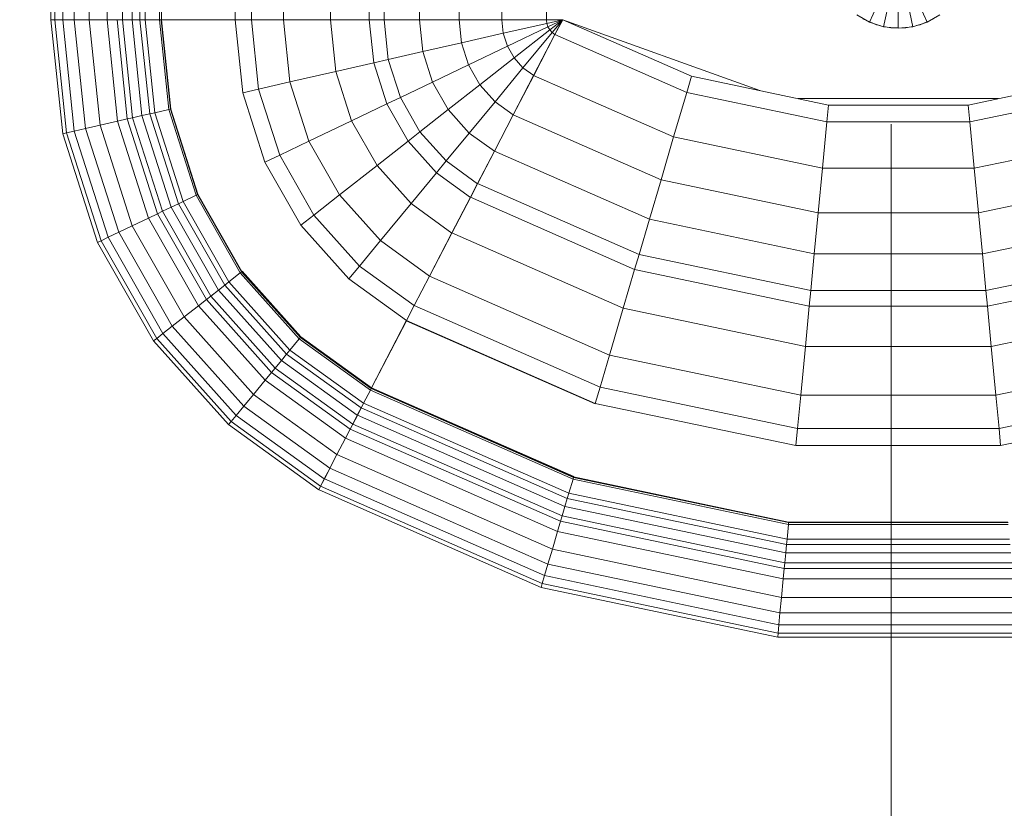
# Model space of a CAD drawing. Header units: millimetres. Extents: x -121 to 17420, y 1231 to 43130.
# Tile 10 of 57: x 7330 to 7678, y 42067 to 42347. Entities that reach past the tile are written whole.
import ezdxf

# ---------------------------------------------------------------- set-up
doc = ezdxf.new("R2010")
doc.units = ezdxf.units.MM
for name, color, linetype, lineweight in [('A-____-____-DIMS', 211, 'Continuous', 9), ('A-____-____-DIMS-50', 211, 'Continuous', 9), ('M-EQPM-____-OTLN', 50, 'Continuous', 20)]:
    doc.layers.add(name, color=color, linetype=linetype, lineweight=lineweight)
doc.styles.add('GOST Common_1', font='GOST_Common.ttf', dxfattribs={"width": 0.9, "height": 125})
doc.dimstyles.new('ADSK_Основной_2_5_мм', dxfattribs={"dimscale": 304.8, "dimtxt": 0.412449, "dimasz": 0.328084, "dimexe": 0.246063, "dimexo": 0.000807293, "dimgap": 0.049213, "dimtad": 1, "dimdec": 0, "dimlfac": 304.8, "dimdsep": 46, "dimtxsty": 'GOST Common_1', "dimblk1": 'OBLIQUE', "dimblk2": 'OBLIQUE', "dimsah": 1, "dimcen": 0.09, "dimdle": 0.246063, "dimazin": 2, "dimtfac": 1, "dimtdec": 4, "dimtix": 1, "dimtmove": 0, "dimatfit": 3, "dimfxl": 1, "dimtvp": 1, "dimtolj": 1, "dimtzin": 0, "dimlwd": 20, "dimlwe": 20, "dimarcsym": 2})

# ---------------------------------------------------------------- blocks, each defined once
blk = doc.blocks.new('Прямая форма - 83 new-608916-В_Этаж 01_Канализация')
at = {"layer": 'M-EQPM-____-OTLN', "color": 9}
for p, q in [((-299.99, -183.27), (-299.99, -229.09)), ((-298.6, -183.27), (-298.6, -229.09)), ((-295.82, -183.27), (-295.82, -229.09)), ((-291.73, -183.27), (-291.73, -229.09)), ((-286.45, -183.27), (-286.45, -229.09)), ((-280.15, -183.27), (-280.15, -229.09)), ((-274.68, -183.27), (-274.68, -229.09)), ((-271.3, -183.27), (-271.3, -229.09)), ((-268.48, -183.27), (-268.48, -229.09)), ((-266.64, -183.27), (-266.64, -229.09)), ((-261.6, -183.27), (-261.6, -229.09)), ((-260.84, -183.27), (-260.84, -229.09)), ((-234.78, -183.27), (-234.78, -229.09)), ((-229.01, -183.27), (-229.01, -229.09)), ((-217.65, -183.27), (-217.65, -229.09)), ((-201.03, -183.27), (-201.03, -229.09)), ((-187.3, -183.27), (-187.3, -229.09)), ((-182.02, -183.27), (-182.02, -229.09)), ((-169.53, -183.27), (-169.53, -229.09)), ((-155.5, -183.27), (-155.5, -229.09)), ((-140.36, -183.27), (-140.36, -229.09)), ((-124.56, -183.27), (-124.56, -229.09)), ((-10.17, -229.97), (-5.13, -218.67)), ((-5.2, -231.59), (-2.62, -219.48)), ((2.62, -219.48), (5.2, -231.59)), ((5.13, -218.67), (10.17, -229.97)), ((0, -219.76), (0, -232.13)), ((-298.6, -229.09), (-299.99, -229.09)), ((-299.99, -229.09), (-295.83, -269.46)), ((-299.99, -229.09), (-298.6, -229.09)), ((-299.99, -229.09), (-295.83, -269.46)), ((-295.82, -229.09), (-298.6, -229.09)), ((-298.6, -229.09), (-294.47, -269.15)), ((-298.6, -229.09), (-295.82, -229.09)), ((-298.6, -229.09), (-294.47, -269.15)), ((-291.73, -229.09), (-295.82, -229.09)), ((-295.82, -229.09), (-291.75, -268.53)), ((-295.82, -229.09), (-291.73, -229.09)), ((-295.82, -229.09), (-291.75, -268.53)), ((-286.45, -229.09), (-291.73, -229.09)), ((-291.73, -229.09), (-287.76, -267.61)), ((-291.73, -229.09), (-286.45, -229.09)), ((-291.73, -229.09), (-287.76, -267.61)), ((-280.15, -229.09), (-286.45, -229.09)), ((-286.45, -229.09), (-282.6, -266.44)), ((-286.45, -229.09), (-280.15, -229.09)), ((-286.45, -229.09), (-282.6, -266.44)), ((-276.59, -229.09), (-280.15, -229.09)), ((-280.15, -229.09), (-276.45, -265.04)), ((-280.15, -229.09), (-276.59, -229.09)), ((-280.15, -229.09), (-276.45, -265.04)), ((-274.68, -229.09), (-276.59, -229.09)), ((-276.59, -229.09), (-272.96, -264.24)), ((-276.59, -229.09), (-274.68, -229.09)), ((-276.59, -229.09), (-272.96, -264.24)), ((-271.3, -229.09), (-274.68, -229.09)), ((-274.68, -229.09), (-271.1, -263.82)), ((-274.68, -229.09), (-271.3, -229.09)), ((-274.68, -229.09), (-271.1, -263.82)), ((-268.48, -229.09), (-271.3, -229.09)), ((-271.3, -229.09), (-267.8, -263.06)), ((-271.3, -229.09), (-268.48, -229.09)), ((-271.3, -229.09), (-267.8, -263.06)), ((-266.64, -229.09), (-268.48, -229.09)), ((-268.48, -229.09), (-265.04, -262.43)), ((-268.48, -229.09), (-266.64, -229.09)), ((-268.48, -229.09), (-265.04, -262.43)), ((-261.6, -229.09), (-266.64, -229.09)), ((-266.64, -229.09), (-263.25, -262.03)), ((-266.64, -229.09), (-261.6, -229.09)), ((-266.64, -229.09), (-263.25, -262.03)), ((-261.6, -229.09), (-258.32, -260.9)), ((-261.6, -229.09), (-260.97, -229.09)), ((-261.6, -229.09), (-258.32, -260.9)), ((-260.97, -229.09), (-257.71, -260.76)), ((-260.97, -229.09), (-260.84, -229.09)), ((-260.97, -229.09), (-257.71, -260.76)), ((-234.78, -229.09), (-260.84, -229.09)), ((-260.71, -229.09), (-260.84, -229.09)), ((-257.58, -260.73), (-260.84, -229.09)), ((-260.84, -229.09), (-257.58, -260.73)), ((-234.91, -229.09), (-260.71, -229.09)), ((-234.91, -229.09), (-234.78, -229.09)), ((-229.01, -229.09), (-234.78, -229.09)), ((-234.78, -229.09), (-229.01, -229.09)), ((-234.78, -229.09), (-232.12, -254.93)), ((-232.12, -254.93), (-234.78, -229.09)), ((-217.65, -229.09), (-229.01, -229.09)), ((-229.01, -229.09), (-226.48, -253.64)), ((-229.01, -229.09), (-217.65, -229.09)), ((-229.01, -229.09), (-226.48, -253.64)), ((-201.03, -229.09), (-217.65, -229.09)), ((-217.65, -229.09), (-215.38, -251.11)), ((-217.65, -229.09), (-201.03, -229.09)), ((-217.65, -229.09), (-215.38, -251.11)), ((-187.3, -229.09), (-201.03, -229.09)), ((-201.03, -229.09), (-199.15, -247.41)), ((-201.03, -229.09), (-187.3, -229.09)), ((-201.03, -229.09), (-199.15, -247.41)), ((-182.02, -229.09), (-187.3, -229.09)), ((-187.3, -229.09), (-185.73, -244.35)), ((-187.3, -229.09), (-182.02, -229.09)), ((-187.3, -229.09), (-185.73, -244.35)), ((-169.53, -229.09), (-182.02, -229.09)), ((-182.02, -229.09), (-180.56, -243.17)), ((-182.02, -229.09), (-169.53, -229.09)), ((-182.02, -229.09), (-180.56, -243.17)), ((-155.5, -229.09), (-169.53, -229.09)), ((-169.53, -229.09), (-168.36, -240.39)), ((-169.53, -229.09), (-155.5, -229.09)), ((-169.53, -229.09), (-168.36, -240.39)), ((-140.36, -229.09), (-155.5, -229.09)), ((-155.5, -229.09), (-154.66, -237.26)), ((-155.5, -229.09), (-140.36, -229.09)), ((-155.5, -229.09), (-154.66, -237.26)), ((-124.56, -229.09), (-140.36, -229.09)), ((-140.36, -229.09), (-139.86, -233.89)), ((-140.36, -229.09), (-124.56, -229.09)), ((-140.36, -229.09), (-139.86, -233.89)), ((-118.83, -229.09), (-124.56, -229.09)), ((-118.83, -229.09), (-124.56, -229.09)), ((-124.56, -229.09), (-124.43, -230.37)), ((-124.56, -229.09), (-124.43, -230.37)), ((-118.83, -229.09), (-124.43, -230.37)), ((-118.83, -229.09), (-124.43, -230.37)), ((-118.83, -229.09), (-124.04, -231.59)), ((-118.83, -229.09), (-124.04, -231.59)), ((-118.83, -229.09), (-123.41, -232.69)), ((-118.83, -229.09), (-123.41, -232.69)), ((-118.83, -229.09), (-122.57, -233.63)), ((-118.83, -229.09), (-122.57, -233.63)), ((-121.57, -234.34), (-118.85, -229.09)), ((-118.83, -229.09), (-121.56, -234.36)), ((-118.83, -229.07), (-73.23, -249.09)), ((-49.02, -254.19), (-118.83, -229.09)), ((-14.69, -227.36), (-10.17, -229.97)), ((-11.3, -229.32), (-12.5, -228.79)), ((-10.17, -229.97), (-5.2, -231.59)), ((-7.73, -230.91), (-10.11, -229.85)), ((5.2, -231.59), (10.17, -229.97)), ((10.11, -229.85), (7.73, -230.91)), ((10.17, -229.97), (14.69, -227.36)), ((12.5, -228.79), (11.3, -229.32)), ((-139.86, -233.89), (-124.43, -230.37)), ((-139.86, -233.89), (-124.43, -230.37)), ((-138.4, -238.46), (-124.04, -231.59)), ((-138.4, -238.46), (-124.04, -231.59)), ((-136.04, -242.61), (-123.41, -232.69)), ((-136.04, -242.61), (-123.41, -232.69)), ((-124.43, -230.37), (-124.04, -231.59)), ((-124.43, -230.37), (-124.04, -231.59)), ((-124.04, -231.59), (-123.41, -232.69)), ((-124.04, -231.59), (-123.41, -232.69)), ((-123.41, -232.69), (-122.57, -233.63)), ((-123.41, -232.69), (-122.57, -233.63)), ((-6.44, -231.18), (-7.73, -230.91)), ((-5.2, -231.59), (0, -232.13)), ((-2.61, -232), (-5.17, -231.45)), ((0, -232), (-2.61, -232)), ((0, -232.13), (5.2, -231.59)), ((2.61, -232), (1.3, -232)), ((5.17, -231.45), (2.61, -232)), ((7.73, -230.91), (6.44, -231.18)), ((-154.66, -237.26), (-139.86, -233.89)), ((-154.66, -237.26), (-139.86, -233.89)), ((-139.86, -233.89), (-138.4, -238.46)), ((-139.86, -233.89), (-138.4, -238.46)), ((-132.89, -246.14), (-122.57, -233.63)), ((-132.89, -246.14), (-122.57, -233.63)), ((-129.1, -248.85), (-121.57, -234.34)), ((-129.09, -248.88), (-121.56, -234.36)), ((-122.57, -233.63), (-121.56, -234.36)), ((-122.57, -233.63), (-121.56, -234.36)), ((-121.57, -234.34), (-74.91, -254.82)), ((-121.57, -234.34), (-74.91, -254.82)), ((-180.56, -243.17), (-168.36, -240.39)), ((-180.56, -243.17), (-168.36, -240.39)), ((-168.36, -240.39), (-154.66, -237.26)), ((-168.36, -240.39), (-154.66, -237.26)), ((-168.36, -240.39), (-164.92, -251.17)), ((-168.36, -240.39), (-164.92, -251.17)), ((-154.66, -237.26), (-152.17, -245.06)), ((-154.66, -237.26), (-152.17, -245.06)), ((-152.17, -245.06), (-138.4, -238.46)), ((-152.17, -245.06), (-138.4, -238.46)), ((-138.4, -238.46), (-136.04, -242.61)), ((-138.4, -238.46), (-136.04, -242.61)), ((-185.73, -244.35), (-180.56, -243.17)), ((-185.73, -244.35), (-180.56, -243.17)), ((-180.56, -243.17), (-176.28, -256.6)), ((-180.56, -243.17), (-176.28, -256.6)), ((-148.15, -252.12), (-136.04, -242.61)), ((-148.15, -252.12), (-136.04, -242.61)), ((-136.04, -242.61), (-132.89, -246.14)), ((-136.04, -242.61), (-132.89, -246.14)), ((-215.38, -251.11), (-199.15, -247.41)), ((-215.38, -251.11), (-199.15, -247.41)), ((-199.15, -247.41), (-185.73, -244.35)), ((-199.15, -247.41), (-185.73, -244.35)), ((-199.15, -247.41), (-193.57, -264.88)), ((-199.15, -247.41), (-193.57, -264.88)), ((-185.73, -244.35), (-181.08, -258.9)), ((-185.73, -244.35), (-181.08, -258.9)), ((-164.92, -251.17), (-152.17, -245.06)), ((-164.92, -251.17), (-152.17, -245.06)), ((-152.17, -245.06), (-148.15, -252.12)), ((-152.17, -245.06), (-148.15, -252.12)), ((-142.78, -258.12), (-132.89, -246.14)), ((-142.78, -258.12), (-132.89, -246.14)), ((-132.89, -246.14), (-129.09, -248.88)), ((-132.89, -246.14), (-129.09, -248.88)), ((-136.32, -262.77), (-129.1, -248.85)), ((-136.31, -262.79), (-129.09, -248.88)), ((-129.1, -248.85), (-79.55, -270.61)), ((-129.1, -248.85), (-79.55, -270.61)), ((-74.91, -254.82), (-73.23, -249.09)), ((-74.91, -254.82), (-73.23, -249.09)), ((-73.23, -249.09), (-24.73, -259.3)), ((24.73, -259.3), (73.23, -249.09)), ((-232.12, -254.93), (-226.48, -253.64)), ((-232.12, -254.93), (-226.48, -253.64)), ((-226.48, -253.64), (-215.38, -251.11)), ((-226.48, -253.64), (-215.38, -251.11)), ((-226.48, -253.64), (-219, -277.06)), ((-226.48, -253.64), (-219, -277.06)), ((-215.38, -251.11), (-208.67, -272.12)), ((-215.38, -251.11), (-208.67, -272.12)), ((-176.28, -256.6), (-164.92, -251.17)), ((-176.28, -256.6), (-164.92, -251.17)), ((-164.92, -251.17), (-159.36, -260.93)), ((-164.92, -251.17), (-159.36, -260.93)), ((-159.36, -260.93), (-148.15, -252.12)), ((-159.36, -260.93), (-148.15, -252.12)), ((-148.15, -252.12), (-142.78, -258.12)), ((-148.15, -252.12), (-142.78, -258.12)), ((-232.12, -254.93), (-224.25, -279.58)), ((-224.25, -279.58), (-232.12, -254.93)), ((-181.08, -258.9), (-176.28, -256.6)), ((-181.08, -258.9), (-176.28, -256.6)), ((-176.28, -256.6), (-169.35, -268.77)), ((-176.28, -256.6), (-169.35, -268.77)), ((-79.55, -270.61), (-74.91, -254.82)), ((-79.55, -270.61), (-74.91, -254.82)), ((-74.91, -254.82), (-25.3, -265.27)), ((-74.91, -254.82), (-25.3, -265.27)), ((35.49, -257.04), (-35.49, -257.04)), ((25.3, -265.27), (74.91, -254.82)), ((25.3, -265.27), (74.91, -254.82)), ((-263.25, -262.03), (-258.32, -260.9)), ((-263.25, -262.03), (-258.32, -260.9)), ((-258.32, -260.9), (-257.71, -260.76)), ((-258.32, -260.9), (-257.71, -260.76)), ((-258.32, -260.9), (-248.63, -291.25)), ((-258.32, -260.9), (-248.63, -291.25)), ((-257.71, -260.76), (-257.58, -260.73)), ((-257.71, -260.76), (-257.58, -260.73)), ((-257.71, -260.76), (-248.06, -290.98)), ((-257.71, -260.76), (-248.06, -290.98)), ((-247.94, -290.92), (-257.58, -260.73)), ((-257.58, -260.73), (-247.94, -290.92)), ((-193.57, -264.88), (-181.08, -258.9)), ((-193.57, -264.88), (-181.08, -258.9)), ((-181.08, -258.9), (-173.57, -272.09)), ((-181.08, -258.9), (-173.57, -272.09)), ((-169.35, -268.77), (-159.36, -260.93)), ((-169.35, -268.77), (-159.36, -260.93)), ((-159.36, -260.93), (-151.94, -269.23)), ((-159.36, -260.93), (-151.94, -269.23)), ((-151.94, -269.23), (-142.78, -258.12)), ((-151.94, -269.23), (-142.78, -258.12)), ((-142.78, -258.12), (-136.31, -262.79)), ((-142.78, -258.12), (-136.31, -262.79)), ((-25.3, -265.27), (-24.73, -259.3)), ((-25.3, -265.27), (-24.73, -259.3)), ((-24.73, -259.3), (24.73, -259.3)), ((25.3, -265.27), (24.73, -259.3)), ((25.3, -265.27), (24.73, -259.3)), ((-276.45, -265.04), (-272.96, -264.24)), ((-276.45, -265.04), (-272.96, -264.24)), ((-272.96, -264.24), (-271.1, -263.82)), ((-272.96, -264.24), (-271.1, -263.82)), ((-272.96, -264.24), (-262.26, -297.78)), ((-272.96, -264.24), (-262.26, -297.78)), ((-271.1, -263.82), (-267.8, -263.06)), ((-271.1, -263.82), (-267.8, -263.06)), ((-271.1, -263.82), (-260.52, -296.94)), ((-271.1, -263.82), (-260.52, -296.94)), ((-267.8, -263.06), (-265.04, -262.43)), ((-267.8, -263.06), (-265.04, -262.43)), ((-267.8, -263.06), (-257.45, -295.47)), ((-267.8, -263.06), (-257.45, -295.47)), ((-265.04, -262.43), (-263.25, -262.03)), ((-265.04, -262.43), (-263.25, -262.03)), ((-265.04, -262.43), (-254.88, -294.24)), ((-265.04, -262.43), (-254.88, -294.24)), ((-263.25, -262.03), (-253.22, -293.45)), ((-263.25, -262.03), (-253.22, -293.45)), ((-208.67, -272.12), (-193.57, -264.88)), ((-208.67, -272.12), (-193.57, -264.88)), ((-193.57, -264.88), (-184.55, -280.71)), ((-193.57, -264.88), (-184.55, -280.71)), ((-143.01, -275.66), (-136.32, -262.77)), ((-143, -275.69), (-136.31, -262.79)), ((-136.32, -262.77), (-84, -285.74)), ((-136.32, -262.77), (-84, -285.74)), ((-291.75, -268.53), (-287.76, -267.61)), ((-291.75, -268.53), (-287.76, -267.61)), ((-287.76, -267.61), (-282.6, -266.44)), ((-287.76, -267.61), (-282.6, -266.44)), ((-287.76, -267.61), (-276.02, -304.37)), ((-287.76, -267.61), (-276.02, -304.37)), ((-282.6, -266.44), (-276.45, -265.04)), ((-282.6, -266.44), (-276.45, -265.04)), ((-282.6, -266.44), (-271.23, -302.07)), ((-282.6, -266.44), (-271.23, -302.07)), ((-276.45, -265.04), (-265.5, -299.33)), ((-276.45, -265.04), (-265.5, -299.33)), ((-26.87, -281.7), (-25.3, -265.27)), ((-26.87, -281.7), (-25.3, -265.27)), ((-25.3, -265.27), (25.3, -265.27)), ((-25.3, -265.27), (25.3, -265.27)), ((26.87, -281.7), (25.3, -265.27)), ((26.87, -281.7), (25.3, -265.27)), ((-295.83, -269.46), (-294.47, -269.15)), ((-295.83, -269.46), (-294.47, -269.15)), ((-295.83, -269.46), (-283.54, -307.97)), ((-295.83, -269.46), (-283.54, -307.97)), ((-294.47, -269.15), (-291.75, -268.53)), ((-294.47, -269.15), (-291.75, -268.53)), ((-294.47, -269.15), (-282.27, -307.36)), ((-294.47, -269.15), (-282.27, -307.36)), ((-291.75, -268.53), (-279.74, -306.15)), ((-291.75, -268.53), (-279.74, -306.15)), ((-173.57, -272.09), (-169.35, -268.77)), ((-173.57, -272.09), (-169.35, -268.77)), ((-169.35, -268.77), (-160.1, -279.12)), ((-169.35, -268.77), (-160.1, -279.12)), ((-160.1, -279.12), (-151.94, -269.23)), ((-160.1, -279.12), (-151.94, -269.23)), ((-151.94, -269.23), (-143, -275.69)), ((-151.94, -269.23), (-143, -275.69)), ((-84, -285.74), (-79.55, -270.61)), ((-84, -285.74), (-79.55, -270.61)), ((-79.55, -270.61), (-26.87, -281.7)), ((-79.55, -270.61), (-26.87, -281.7)), ((26.87, -281.7), (79.55, -270.61)), ((26.87, -281.7), (79.55, -270.61)), ((-219, -277.06), (-208.67, -272.12)), ((-219, -277.06), (-208.67, -272.12)), ((-208.67, -272.12), (-197.84, -291.15)), ((-208.67, -272.12), (-197.84, -291.15)), ((-184.55, -280.71), (-173.57, -272.09)), ((-184.55, -280.71), (-173.57, -272.09)), ((-173.57, -272.09), (-163.55, -283.3)), ((-173.57, -272.09), (-163.55, -283.3)), ((-224.25, -279.58), (-219, -277.06)), ((-224.25, -279.58), (-219, -277.06)), ((-219, -277.06), (-206.92, -298.28)), ((-219, -277.06), (-206.92, -298.28)), ((-148.97, -287.14), (-143.01, -275.66)), ((-148.95, -287.16), (-143, -275.69)), ((-143.01, -275.66), (-88.12, -299.76)), ((-143.01, -275.66), (-88.12, -299.76)), ((-224.25, -279.58), (-211.54, -301.9)), ((-211.54, -301.9), (-224.25, -279.58)), ((-197.84, -291.15), (-184.55, -280.71)), ((-197.84, -291.15), (-184.55, -280.71)), ((-184.55, -280.71), (-172.52, -294.17)), ((-184.55, -280.71), (-172.52, -294.17)), ((-163.55, -283.3), (-160.1, -279.12)), ((-163.55, -283.3), (-160.1, -279.12)), ((-160.1, -279.12), (-148.95, -287.16)), ((-160.1, -279.12), (-148.95, -287.16)), ((-28.37, -297.46), (-26.87, -281.7)), ((-28.37, -297.46), (-26.87, -281.7)), ((-26.87, -281.7), (26.87, -281.7)), ((-26.87, -281.7), (26.87, -281.7)), ((28.37, -297.46), (26.87, -281.7)), ((28.37, -297.46), (26.87, -281.7)), ((-172.52, -294.17), (-163.55, -283.3)), ((-172.52, -294.17), (-163.55, -283.3)), ((-163.55, -283.3), (-151.47, -292.02)), ((-163.55, -283.3), (-151.47, -292.02)), ((-88.12, -299.76), (-84, -285.74)), ((-88.12, -299.76), (-84, -285.74)), ((-84, -285.74), (-28.37, -297.46)), ((-84, -285.74), (-28.37, -297.46)), ((28.37, -297.46), (84, -285.74)), ((28.37, -297.46), (84, -285.74)), ((-151.49, -291.99), (-148.97, -287.14)), ((-151.47, -292.02), (-148.95, -287.16)), ((-148.97, -287.14), (-91.79, -312.24)), ((-148.97, -287.14), (-91.79, -312.24)), ((-253.22, -293.45), (-248.63, -291.25)), ((-253.22, -293.45), (-248.63, -291.25)), ((-248.63, -291.25), (-248.06, -290.98)), ((-248.63, -291.25), (-248.06, -290.98)), ((-248.63, -291.25), (-232.98, -318.74)), ((-248.63, -291.25), (-232.98, -318.74)), ((-248.06, -290.98), (-247.94, -290.92)), ((-248.06, -290.98), (-247.94, -290.92)), ((-248.06, -290.98), (-232.48, -318.35)), ((-248.06, -290.98), (-232.48, -318.35)), ((-247.94, -290.92), (-232.37, -318.27)), ((-247.94, -290.92), (-232.37, -318.27)), ((-206.92, -298.28), (-197.84, -291.15)), ((-206.92, -298.28), (-197.84, -291.15)), ((-197.84, -291.15), (-183.37, -307.32)), ((-197.84, -291.15), (-183.37, -307.32)), ((-158.03, -304.61), (-151.49, -291.99)), ((-158.02, -304.64), (-151.47, -292.02)), ((-151.49, -291.99), (-93.35, -317.52)), ((-151.49, -291.99), (-93.35, -317.52)), ((-260.52, -296.94), (-257.45, -295.47)), ((-260.52, -296.94), (-257.45, -295.47)), ((-257.45, -295.47), (-254.88, -294.24)), ((-257.45, -295.47), (-254.88, -294.24)), ((-257.45, -295.47), (-240.73, -324.84)), ((-257.45, -295.47), (-240.73, -324.84)), ((-254.88, -294.24), (-253.22, -293.45)), ((-254.88, -294.24), (-253.22, -293.45)), ((-254.88, -294.24), (-238.47, -323.06)), ((-254.88, -294.24), (-238.47, -323.06)), ((-253.22, -293.45), (-237.01, -321.91)), ((-253.22, -293.45), (-237.01, -321.91)), ((-183.37, -307.32), (-172.52, -294.17)), ((-183.37, -307.32), (-172.52, -294.17)), ((-172.52, -294.17), (-158.02, -304.64)), ((-172.52, -294.17), (-158.02, -304.64)), ((-271.23, -302.07), (-265.5, -299.33)), ((-271.23, -302.07), (-265.5, -299.33)), ((-265.5, -299.33), (-262.26, -297.78)), ((-265.5, -299.33), (-262.26, -297.78)), ((-265.5, -299.33), (-247.81, -330.39)), ((-265.5, -299.33), (-247.81, -330.39)), ((-262.26, -297.78), (-260.52, -296.94)), ((-262.26, -297.78), (-260.52, -296.94)), ((-262.26, -297.78), (-244.96, -328.16)), ((-262.26, -297.78), (-244.96, -328.16)), ((-260.52, -296.94), (-243.43, -326.96)), ((-260.52, -296.94), (-243.43, -326.96)), ((-211.54, -301.9), (-206.92, -298.28)), ((-211.54, -301.9), (-206.92, -298.28)), ((-206.92, -298.28), (-190.79, -316.32)), ((-206.92, -298.28), (-190.79, -316.32)), ((-91.79, -312.24), (-88.12, -299.76)), ((-91.79, -312.24), (-88.12, -299.76)), ((-88.12, -299.76), (-29.77, -312.05)), ((-88.12, -299.76), (-29.77, -312.05)), ((-29.77, -312.05), (-28.37, -297.46)), ((-29.77, -312.05), (-28.37, -297.46)), ((-28.37, -297.46), (28.37, -297.46)), ((-28.37, -297.46), (28.37, -297.46)), ((29.77, -312.05), (28.37, -297.46)), ((29.77, -312.05), (28.37, -297.46)), ((29.77, -312.05), (88.13, -299.76)), ((29.77, -312.05), (88.13, -299.76)), ((-276.02, -304.37), (-271.23, -302.07)), ((-276.02, -304.37), (-271.23, -302.07)), ((-271.23, -302.07), (-252.85, -334.35)), ((-271.23, -302.07), (-252.85, -334.35)), ((-211.54, -301.9), (-194.56, -320.89)), ((-194.56, -320.89), (-211.54, -301.9)), ((-282.27, -307.36), (-279.74, -306.15)), ((-282.27, -307.36), (-279.74, -306.15)), ((-279.74, -306.15), (-276.02, -304.37)), ((-279.74, -306.15), (-276.02, -304.37)), ((-279.74, -306.15), (-260.34, -340.23)), ((-279.74, -306.15), (-260.34, -340.23)), ((-276.02, -304.37), (-257.07, -337.66)), ((-276.02, -304.37), (-257.07, -337.66)), ((-165.95, -319.88), (-158.03, -304.61)), ((-165.94, -319.91), (-158.02, -304.64)), ((-158.03, -304.61), (-97.38, -331.24)), ((-158.03, -304.61), (-97.38, -331.24)), ((-283.54, -307.97), (-282.27, -307.36)), ((-283.54, -307.97), (-282.27, -307.36)), ((-283.54, -307.97), (-263.67, -342.85)), ((-283.54, -307.97), (-263.67, -342.85)), ((-282.27, -307.36), (-262.56, -341.98)), ((-282.27, -307.36), (-262.56, -341.98)), ((-190.79, -316.32), (-183.37, -307.32)), ((-190.79, -316.32), (-183.37, -307.32)), ((-183.37, -307.32), (-165.94, -319.91)), ((-183.37, -307.32), (-165.94, -319.91)), ((-93.35, -317.52), (-91.79, -312.24)), ((-93.35, -317.52), (-91.79, -312.24)), ((-91.79, -312.24), (-31, -325.04)), ((-91.79, -312.24), (-31, -325.04)), ((-31, -325.04), (-29.77, -312.05)), ((-31, -325.04), (-29.77, -312.05)), ((-29.77, -312.05), (29.77, -312.05)), ((-29.77, -312.05), (29.77, -312.05)), ((31.01, -325.04), (29.77, -312.05)), ((31.01, -325.04), (29.77, -312.05)), ((31.01, -325.04), (91.79, -312.24)), ((31.01, -325.04), (91.79, -312.24)), ((-194.56, -320.89), (-190.79, -316.32)), ((-194.56, -320.89), (-190.79, -316.32)), ((-190.79, -316.32), (-171.36, -330.35)), ((-190.79, -316.32), (-171.36, -330.35)), ((-237.01, -321.91), (-232.98, -318.74)), ((-237.01, -321.91), (-232.98, -318.74)), ((-232.98, -318.74), (-232.48, -318.35)), ((-232.98, -318.74), (-232.48, -318.35)), ((-232.98, -318.74), (-212.08, -342.12)), ((-232.98, -318.74), (-212.08, -342.12)), ((-232.48, -318.35), (-232.37, -318.27)), ((-232.48, -318.35), (-232.37, -318.27)), ((-232.48, -318.35), (-211.67, -341.62)), ((-232.48, -318.35), (-211.67, -341.62)), ((-232.27, -318.19), (-232.37, -318.27)), ((-232.37, -318.27), (-232.27, -318.19)), ((-232.37, -318.27), (-211.59, -341.52)), ((-232.37, -318.27), (-211.59, -341.52)), ((-211.5, -341.42), (-232.27, -318.19)), ((-232.27, -318.19), (-211.5, -341.42)), ((-171.37, -330.33), (-165.95, -319.88)), ((-171.36, -330.35), (-165.94, -319.91)), ((-165.95, -319.88), (-102.26, -347.85)), ((-165.95, -319.88), (-102.26, -347.85)), ((-97.38, -331.24), (-93.35, -317.52)), ((-97.38, -331.24), (-93.35, -317.52)), ((-93.35, -317.52), (-31.53, -330.54)), ((-93.35, -317.52), (-31.53, -330.54)), ((31.53, -330.54), (93.35, -317.52)), ((31.53, -330.54), (93.35, -317.52)), ((-240.73, -324.84), (-238.47, -323.06)), ((-240.73, -324.84), (-238.47, -323.06)), ((-238.47, -323.06), (-237.01, -321.91)), ((-238.47, -323.06), (-237.01, -321.91)), ((-238.47, -323.06), (-216.57, -347.56)), ((-238.47, -323.06), (-216.57, -347.56)), ((-237.01, -321.91), (-215.37, -346.11)), ((-237.01, -321.91), (-215.37, -346.11)), ((-194.56, -320.89), (-174.11, -335.65)), ((-194.56, -320.89), (-174.11, -335.65)), ((-244.96, -328.16), (-243.43, -326.96)), ((-244.96, -328.16), (-243.43, -326.96)), ((-243.43, -326.96), (-240.73, -324.84)), ((-243.43, -326.96), (-240.73, -324.84)), ((-243.43, -326.96), (-220.62, -352.47)), ((-243.43, -326.96), (-220.62, -352.47)), ((-240.73, -324.84), (-218.42, -349.8)), ((-240.73, -324.84), (-218.42, -349.8)), ((-31.53, -330.54), (-31, -325.04)), ((-31.53, -330.54), (-31, -325.04)), ((-31, -325.04), (31.01, -325.04)), ((-31, -325.04), (31.01, -325.04)), ((31.53, -330.54), (31.01, -325.04)), ((31.53, -330.54), (31.01, -325.04)), ((-252.85, -334.35), (-247.81, -330.39)), ((-252.85, -334.35), (-247.81, -330.39)), ((-247.81, -330.39), (-244.96, -328.16)), ((-247.81, -330.39), (-244.96, -328.16)), ((-247.81, -330.39), (-224.2, -356.81)), ((-247.81, -330.39), (-224.2, -356.81)), ((-244.96, -328.16), (-221.87, -353.98)), ((-244.96, -328.16), (-221.87, -353.98)), ((-174.12, -335.63), (-171.37, -330.33)), ((-171.37, -330.33), (-105.6, -359.2)), ((-171.37, -330.33), (-105.6, -359.2)), ((-32.89, -344.83), (-31.53, -330.54)), ((-32.89, -344.83), (-31.53, -330.54)), ((-31.53, -330.54), (31.53, -330.54)), ((-31.53, -330.54), (31.53, -330.54)), ((32.89, -344.83), (31.53, -330.54)), ((32.89, -344.83), (31.53, -330.54)), ((-257.07, -337.66), (-252.85, -334.35)), ((-257.07, -337.66), (-252.85, -334.35)), ((-252.85, -334.35), (-228.31, -361.79)), ((-252.85, -334.35), (-228.31, -361.79)), ((-102.26, -347.85), (-97.38, -331.24)), ((-102.26, -347.85), (-97.38, -331.24)), ((-97.38, -331.24), (-32.89, -344.83)), ((-97.38, -331.24), (-32.89, -344.83)), ((32.89, -344.83), (97.38, -331.24)), ((32.89, -344.83), (97.38, -331.24)), ((-260.34, -340.23), (-257.07, -337.66)), ((-260.34, -340.23), (-257.07, -337.66)), ((-257.07, -337.66), (-231.76, -365.97)), ((-257.07, -337.66), (-231.76, -365.97)), ((-186.5, -359.48), (-174.19, -335.75)), ((-174.17, -335.77), (-186.47, -359.48)), ((-174.19, -335.75), (-174.12, -335.63)), ((-107.33, -365.1), (-174.19, -335.75)), ((-174.19, -335.75), (-107.33, -365.1)), ((-174.17, -335.77), (-174.11, -335.65)), ((-174.12, -335.63), (-107.3, -364.97)), ((-174.12, -335.63), (-107.3, -364.97)), ((-262.56, -341.98), (-260.34, -340.23)), ((-262.56, -341.98), (-260.34, -340.23)), ((-260.34, -340.23), (-234.43, -369.21)), ((-260.34, -340.23), (-234.43, -369.21)), ((-212.08, -342.12), (-211.67, -341.62)), ((-212.08, -342.12), (-211.67, -341.62)), ((-211.67, -341.62), (-211.59, -341.52)), ((-211.67, -341.62), (-211.59, -341.52)), ((-211.67, -341.62), (-186.62, -359.7)), ((-211.67, -341.62), (-186.62, -359.7)), ((-211.59, -341.52), (-211.5, -341.42)), ((-211.59, -341.52), (-211.5, -341.42)), ((-211.59, -341.52), (-186.56, -359.58)), ((-211.59, -341.52), (-186.56, -359.58)), ((-211.5, -341.42), (-186.47, -359.48)), ((-211.5, -341.42), (-186.47, -359.48)), ((-263.67, -342.85), (-262.56, -341.98)), ((-263.67, -342.85), (-262.56, -341.98)), ((-263.67, -342.85), (-237.16, -372.51)), ((-263.67, -342.85), (-237.16, -372.51)), ((-262.56, -341.98), (-236.25, -371.41)), ((-262.56, -341.98), (-236.25, -371.41)), ((-215.37, -346.11), (-212.08, -342.12)), ((-215.37, -346.11), (-212.08, -342.12)), ((-212.08, -342.12), (-186.91, -360.29)), ((-212.08, -342.12), (-186.91, -360.29)), ((-34.54, -362.11), (-32.89, -344.83)), ((-34.54, -362.11), (-32.89, -344.83)), ((-32.89, -344.83), (32.89, -344.83)), ((-32.89, -344.83), (32.89, -344.83)), ((34.54, -362.11), (32.89, -344.83)), ((34.54, -362.11), (32.89, -344.83)), ((-218.42, -349.8), (-216.57, -347.56)), ((-218.42, -349.8), (-216.57, -347.56)), ((-216.57, -347.56), (-215.37, -346.11)), ((-216.57, -347.56), (-215.37, -346.11)), ((-216.57, -347.56), (-190.19, -366.61)), ((-216.57, -347.56), (-190.19, -366.61)), ((-215.37, -346.11), (-189.31, -364.92)), ((-215.37, -346.11), (-189.31, -364.92)), ((-105.6, -359.2), (-102.26, -347.85)), ((-105.6, -359.2), (-102.26, -347.85)), ((-102.26, -347.85), (-34.54, -362.11)), ((-102.26, -347.85), (-34.54, -362.11)), ((34.54, -362.11), (102.26, -347.85)), ((34.54, -362.11), (102.26, -347.85)), ((-220.62, -352.47), (-218.42, -349.8)), ((-220.62, -352.47), (-218.42, -349.8)), ((-218.42, -349.8), (-191.53, -369.2)), ((-218.42, -349.8), (-191.53, -369.2)), ((-224.2, -356.81), (-221.87, -353.98)), ((-224.2, -356.81), (-221.87, -353.98)), ((-221.87, -353.98), (-220.62, -352.47)), ((-221.87, -353.98), (-220.62, -352.47)), ((-221.87, -353.98), (-194.04, -374.07)), ((-221.87, -353.98), (-194.04, -374.07)), ((-220.62, -352.47), (-193.14, -372.31)), ((-220.62, -352.47), (-193.14, -372.31)), ((-228.31, -361.79), (-224.2, -356.81)), ((-228.31, -361.79), (-224.2, -356.81)), ((-224.2, -356.81), (-195.76, -377.34)), ((-224.2, -356.81), (-195.76, -377.34)), ((-231.76, -365.97), (-228.31, -361.79)), ((-231.76, -365.97), (-228.31, -361.79)), ((-228.31, -361.79), (-198.76, -383.13)), ((-228.31, -361.79), (-198.76, -383.13)), ((-189.31, -364.91), (-186.91, -360.27)), ((-189.3, -364.93), (-186.9, -360.3)), ((-186.91, -360.27), (-186.62, -359.72)), ((-186.9, -360.3), (-186.6, -359.72)), ((-186.9, -360.28), (-115.17, -391.77)), ((-186.9, -360.28), (-115.17, -391.77)), ((-186.62, -359.72), (-186.56, -359.6)), ((-186.6, -359.72), (-186.54, -359.6)), ((-186.6, -359.73), (-115, -391.17)), ((-186.6, -359.73), (-115, -391.17)), ((-186.56, -359.6), (-186.5, -359.48)), ((-186.54, -359.6), (-186.47, -359.48)), ((-186.54, -359.61), (-114.96, -391.04)), ((-186.54, -359.61), (-114.96, -391.04)), ((-114.92, -390.91), (-186.5, -359.48)), ((-186.5, -359.48), (-114.92, -390.91)), ((-107.3, -364.97), (-105.6, -359.2)), ((-107.3, -364.97), (-105.6, -359.2)), ((-105.6, -359.2), (-35.67, -373.93)), ((-105.6, -359.2), (-35.67, -373.93)), ((-35.67, -373.93), (-34.54, -362.11)), ((-35.67, -373.93), (-34.54, -362.11)), ((-34.54, -362.11), (34.54, -362.11)), ((-34.54, -362.11), (34.54, -362.11)), ((35.67, -373.93), (34.54, -362.11)), ((35.67, -373.93), (34.54, -362.11)), ((35.67, -373.93), (105.6, -359.2)), ((35.67, -373.93), (105.6, -359.2)), ((-234.43, -369.21), (-231.76, -365.97)), ((-234.43, -369.21), (-231.76, -365.97)), ((-231.76, -365.97), (-201.27, -387.98)), ((-231.76, -365.97), (-201.27, -387.98)), ((-190.19, -366.59), (-189.31, -364.91)), ((-190.17, -366.62), (-189.3, -364.93)), ((-189.3, -364.91), (-116.66, -396.81)), ((-189.3, -364.91), (-116.66, -396.81)), ((-107.33, -365.1), (-107.3, -364.97)), ((-107.33, -365.1), (-107.3, -364.97)), ((-107.3, -364.97), (-36.24, -379.93)), ((-36.24, -379.93), (-107.3, -364.97)), ((36.24, -379.93), (107.3, -364.97)), ((36.24, -379.93), (107.3, -364.97)), ((-236.25, -371.41), (-234.43, -369.21)), ((-236.25, -371.41), (-234.43, -369.21)), ((-234.43, -369.21), (-203.22, -391.74)), ((-234.43, -369.21), (-203.22, -391.74)), ((-193.14, -372.29), (-191.53, -369.19)), ((-193.13, -372.32), (-191.52, -369.21)), ((-191.53, -369.19), (-190.19, -366.59)), ((-191.52, -369.21), (-190.17, -366.62)), ((-191.52, -369.2), (-118.02, -401.46)), ((-191.52, -369.2), (-118.02, -401.46)), ((-190.17, -366.6), (-117.19, -398.64)), ((-190.17, -366.6), (-117.19, -398.64)), ((-237.16, -372.51), (-236.25, -371.41)), ((-237.16, -372.51), (-236.25, -371.41)), ((-237.16, -372.51), (-205.2, -395.58)), ((-237.16, -372.51), (-205.2, -395.58)), ((-236.25, -371.41), (-204.55, -394.29)), ((-236.25, -371.41), (-204.55, -394.29)), ((-194.06, -374.05), (-193.14, -372.29)), ((-194.04, -374.07), (-193.13, -372.32)), ((-193.13, -372.3), (-119.02, -404.84)), ((-193.13, -372.3), (-119.02, -404.84)), ((-195.76, -377.33), (-194.06, -374.05)), ((-195.73, -377.33), (-194.04, -374.07)), ((-194.04, -374.05), (-119.58, -406.75)), ((-194.04, -374.05), (-119.58, -406.75)), ((-36.24, -379.93), (-35.67, -373.93)), ((-36.24, -379.93), (-35.67, -373.93)), ((-35.67, -373.93), (35.67, -373.93)), ((-35.67, -373.93), (35.67, -373.93)), ((36.24, -379.93), (35.67, -373.93)), ((36.24, -379.93), (35.67, -373.93)), ((-198.76, -383.11), (-195.77, -377.35)), ((-198.73, -383.11), (-195.74, -377.35)), ((-195.74, -377.33), (-120.62, -410.31)), ((-195.74, -377.33), (-120.62, -410.31)), ((-36.24, -379.93), (36.24, -379.93)), ((36.24, -379.93), (-36.24, -379.93)), ((-201.27, -387.96), (-198.77, -383.14)), ((-201.25, -387.96), (-198.75, -383.14)), ((-198.75, -383.12), (-122.48, -416.6)), ((-198.75, -383.12), (-122.48, -416.6)), ((-203.22, -391.72), (-201.29, -387.99)), ((-203.2, -391.72), (-201.26, -387.99)), ((-201.26, -387.97), (-124.03, -421.88)), ((-201.26, -387.97), (-124.03, -421.88)), ((-204.55, -394.28), (-203.24, -391.75)), ((-204.53, -394.28), (-203.21, -391.75)), ((-203.21, -391.73), (-125.23, -425.96)), ((-203.21, -391.73), (-125.23, -425.96)), ((-116.66, -396.81), (-115.17, -391.77)), ((-116.66, -396.81), (-115.17, -391.77)), ((-115.17, -391.77), (-115, -391.17)), ((-115.17, -391.77), (-115, -391.17)), ((-115.17, -391.77), (-38.9, -407.83)), ((-115.17, -391.77), (-38.9, -407.83)), ((-115, -391.17), (-114.96, -391.04)), ((-115, -391.17), (-114.96, -391.04)), ((-115, -391.17), (-38.84, -407.21)), ((-115, -391.17), (-38.84, -407.21)), ((-114.92, -390.91), (-114.96, -391.04)), ((-114.96, -391.04), (-114.92, -390.91)), ((-38.83, -407.07), (-114.96, -391.04)), ((-114.96, -391.04), (-38.83, -407.07)), ((-205.2, -395.58), (-204.54, -394.3)), ((-205.1, -395.61), (-126.45, -430.14)), ((-205.1, -395.61), (-126.45, -430.14)), ((-204.54, -394.29), (-126.04, -428.75)), ((-204.54, -394.29), (-126.04, -428.75)), ((-117.19, -398.64), (-116.66, -396.81)), ((-117.19, -398.64), (-116.66, -396.81)), ((-116.66, -396.81), (-39.4, -413.08)), ((-116.66, -396.81), (-39.4, -413.08)), ((-118.02, -401.46), (-117.19, -398.64)), ((-118.02, -401.46), (-117.19, -398.64)), ((-117.19, -398.64), (-39.58, -414.98)), ((-117.19, -398.64), (-39.58, -414.98)), ((-119.02, -404.84), (-118.02, -401.46)), ((-119.02, -404.84), (-118.02, -401.46)), ((-118.02, -401.46), (-39.86, -417.92)), ((-118.02, -401.46), (-39.86, -417.92)), ((-120.62, -410.31), (-119.58, -406.75)), ((-120.62, -410.31), (-119.58, -406.75)), ((-119.58, -406.75), (-119.02, -404.84)), ((-119.58, -406.75), (-119.02, -404.84)), ((-119.58, -406.75), (-40.39, -423.42)), ((-119.58, -406.75), (-40.39, -423.42)), ((-119.02, -404.84), (-40.2, -421.44)), ((-119.02, -404.84), (-40.2, -421.44)), ((-39.4, -413.08), (-38.9, -407.83)), ((-39.4, -413.08), (-38.9, -407.83)), ((-38.9, -407.83), (-38.84, -407.21)), ((-38.9, -407.83), (-38.84, -407.21)), ((-38.9, -407.83), (38.9, -407.83)), ((-38.9, -407.83), (38.9, -407.83)), ((-38.84, -407.21), (-38.83, -407.07)), ((-38.84, -407.21), (-38.83, -407.07)), ((-38.84, -407.21), (38.84, -407.21)), ((-38.84, -407.21), (38.84, -407.21)), ((-38.83, -407.07), (38.83, -407.07)), ((-38.83, -407.07), (38.83, -407.07)), ((-122.48, -416.6), (-120.62, -410.31)), ((-122.48, -416.6), (-120.62, -410.31)), ((-120.62, -410.31), (-40.74, -427.13)), ((-120.62, -410.31), (-40.74, -427.13)), ((-39.58, -414.98), (-39.4, -413.08)), ((-39.58, -414.98), (-39.4, -413.08)), ((-39.4, -413.08), (39.4, -413.08)), ((-39.4, -413.08), (39.4, -413.08)), ((-124.03, -421.88), (-122.48, -416.6)), ((-124.03, -421.88), (-122.48, -416.6)), ((-122.48, -416.6), (-41.37, -433.69)), ((-122.48, -416.6), (-41.37, -433.69)), ((-40.2, -421.44), (-39.86, -417.92)), ((-40.2, -421.44), (-39.86, -417.92)), ((-39.86, -417.92), (-39.58, -414.98)), ((-39.86, -417.92), (-39.58, -414.98)), ((-39.86, -417.92), (39.87, -417.92)), ((-39.86, -417.92), (39.87, -417.92)), ((-39.58, -414.98), (39.58, -414.98)), ((-39.58, -414.98), (39.58, -414.98)), ((-40.39, -423.42), (-40.2, -421.44)), ((-40.39, -423.42), (-40.2, -421.44)), ((-40.2, -421.44), (40.2, -421.44)), ((-40.2, -421.44), (40.2, -421.44)), ((-125.23, -425.96), (-124.03, -421.88)), ((-125.23, -425.96), (-124.03, -421.88)), ((-124.03, -421.88), (-41.89, -439.17)), ((-124.03, -421.88), (-41.89, -439.17)), ((-40.74, -427.13), (-40.39, -423.42)), ((-40.74, -427.13), (-40.39, -423.42)), ((-40.39, -423.42), (40.39, -423.42)), ((-40.39, -423.42), (40.39, -423.42)), ((-126.45, -430.14), (-126.04, -428.75)), ((-126.45, -430.14), (-126.04, -428.75)), ((-126.04, -428.75), (-125.23, -425.96)), ((-126.04, -428.75), (-125.23, -425.96)), ((-126.04, -428.75), (-42.57, -446.33)), ((-126.04, -428.75), (-42.57, -446.33)), ((-125.23, -425.96), (-42.3, -443.43)), ((-125.23, -425.96), (-42.3, -443.43)), ((-41.37, -433.69), (-40.74, -427.13)), ((-41.37, -433.69), (-40.74, -427.13)), ((-40.74, -427.13), (40.74, -427.13)), ((-40.74, -427.13), (40.74, -427.13)), ((-126.45, -430.14), (-42.71, -447.77)), ((-126.45, -430.14), (-42.71, -447.77)), ((-41.89, -439.17), (-41.37, -433.69)), ((-41.89, -439.17), (-41.37, -433.69)), ((-41.37, -433.69), (41.37, -433.69)), ((-41.37, -433.69), (41.37, -433.69)), ((-42.3, -443.43), (-41.89, -439.17)), ((-42.3, -443.43), (-41.89, -439.17)), ((-41.89, -439.17), (41.89, -439.17)), ((-41.89, -439.17), (41.89, -439.17)), ((-42.57, -446.33), (-42.3, -443.43)), ((-42.57, -446.33), (-42.3, -443.43)), ((-42.3, -443.43), (42.3, -443.43)), ((-42.3, -443.43), (42.3, -443.43)), ((-42.71, -447.77), (-42.57, -446.33)), ((-42.71, -447.77), (-42.57, -446.33)), ((-42.71, -447.77), (42.71, -447.77)), ((-42.71, -447.77), (42.71, -447.77)), ((-42.57, -446.33), (42.57, -446.33)), ((-42.57, -446.33), (42.57, -446.33))]:
    blk.add_line(p, q, dxfattribs=at)
blk = doc.blocks.new('Прямая форма - FU - 054-608917-В_Этаж 01_Канализация')
blk.add_blockref('Прямая форма - 83 new-608916-В_Этаж 01_Канализация', (0, 0))
blk = doc.blocks.new('83 new_ifc_RVT-1-В_Этаж 01_Канализация')
at = {"layer": 'M-EQPM-____-OTLN', "color": 9, "lineweight": 20}
blk.add_blockref('Прямая форма - FU - 054-608917-В_Этаж 01_Канализация', (21787.83, 42575.83), dxfattribs=at)
blk = doc.blocks.new('DIMBLOCK2-В_Этаж 01_Канализация')
at = {"layer": 'A-____-____-DIMS-50', "lineweight": 20}
for p, q in [((7638.38, 41865.82), (7638.38, 42309.74)), ((6963.38, 41865.82), (6963.38, 41940.82)), ((6888.38, 41865.82), (7713.38, 41865.82)), ((6963.38, 41865.82), (6963.38, 41861.53)), ((7638.38, 41865.82), (7638.38, 41790.82))]:
    blk.add_line(p, q, dxfattribs=at)
at = {"layer": 'A-____-____-DIMS-50', "lineweight": 40}
for p, q in [((6963.38, 41865.82), (7013.38, 41915.82)), ((7638.38, 41865.82), (7688.38, 41915.82)), ((6963.38, 41865.82), (6913.38, 41815.82)), ((7638.38, 41865.82), (7588.38, 41815.82))]:
    blk.add_line(p, q, dxfattribs=at)
at = {"layer": 'A-____-____-DIMS-50', "color": 0, "lineweight": 20, "insert": (7182.62, 42044.17), "char_height": 125, "width": 283.8162, "attachment_point": 1, "line_spacing_factor": 1.022761, "style": 'GOST Common_1'}
blk.add_mtext('675', dxfattribs=at)
blk = doc.blocks.new('_Oblique')
at = {"color": 0, "linetype": 'ByBlock', "lineweight": -2}
blk.add_line((-0.5, -0.5), (0.5, 0.5), dxfattribs=at)

msp = doc.modelspace()

# ---------------------------------------------------------------- block references
at = {"lineweight": 9}
msp.add_blockref('83 new_ifc_RVT-1-В_Этаж 01_Канализация', (-14146.9061, 0), dxfattribs=at)

# ---------------------------------------------------------------- dimensions: what is measured, and where the dimension line sits
at = {"layer": 'A-____-____-DIMS', "lineweight": 20}
dim = msp.add_linear_dim(base=(7638.3773, 41865.8161), p1=(6963.3773, 41936.5268), p2=(7638.3773, 42384.744), dimstyle='ADSK_Основной_2_5_мм', override={"dimpost": '<>', "dimfxl": 810.261463}, dxfattribs=at)
dim.commit()
dim.dimension.update_dxf_attribs({"geometry": 'DIMBLOCK2-В_Этаж 01_Канализация', "text_midpoint": (7300.8773, 41943.3161)})

doc.saveas('drawing.dxf')
